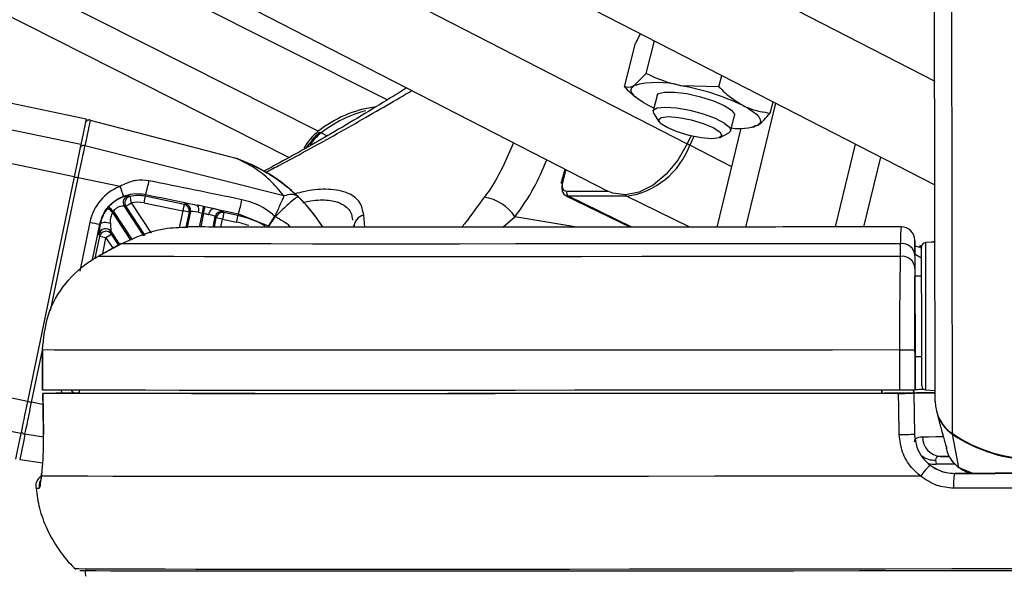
# Model space of a CAD drawing. Header units: millimetres. Extents: x 1508 to 17407, y 390 to 16320.
# Tile 15 of 66: x 6160 to 6308, y 5708 to 5791. Entities that reach past the tile are written whole.
import ezdxf

# ---------------------------------------------------------------- set-up
doc = ezdxf.new("R2010")
doc.units = ezdxf.units.MM
doc.header["$LTSCALE"] = 2
doc.layers.add('COMPONENT_GEOMETRY', color=7, linetype='Continuous')
doc.styles.add('SLDTEXTSTYLE0', font='TXT', dxfattribs={"width": 0.75})
doc.dimstyles.new('SLDDIMSTYLE1', dxfattribs={"dimtxt": 100, "dimasz": 6.604, "dimexe": 0, "dimexo": 0.0625, "dimgap": 25, "dimtad": 0, "dimtih": 1, "dimtoh": 1, "dimdec": 0, "dimrnd": 1e-09, "dimzin": 12, "dimdsep": 46, "dimtxsty": 'SLDTEXTSTYLE0', "dimsah": 1, "dimcen": 0.09, "dimadec": 0, "dimazin": 3, "dimtfac": 1, "dimtdec": 0, "dimtofl": 0, "dimtmove": 0, "dimatfit": 3, "dimfxl": 1, "dimfrac": 2, "dimtolj": 1, "dimtzin": 12, "dimarcsym": 0})

# ---------------------------------------------------------------- blocks, each defined once
blk = doc.blocks.new('_D_5')
at = {"layer": 'COMPONENT_GEOMETRY', "color": 7}
for p, q in [((8881.73, 5900.55), (9410.21, 5900.55)), ((9403.86, 5900.55), (9403.86, 3831.64)), ((9203.79, 3811.33), (9173.32, 3811.33)), ((9173.32, 3811.33), (9173.32, 3652.58)), ((9603.93, 3811.33), (9634.4, 3811.33)), ((9634.4, 3811.33), (9634.4, 3652.58)), ((9173.32, 3652.58), (9203.79, 3652.58)), ((9634.4, 3652.58), (9603.93, 3652.58)), ((9403.86, 1434.05), (9403.86, 3502.96)), ((3768.31, 1434.05), (9410.21, 1434.05))]:
    blk.add_line(p, q, dxfattribs=at)
for points in [[(9403.86, 5900.55), (9402.84, 5893.95), (9404.88, 5893.95)], [(9403.86, 1434.05), (9404.88, 1440.65), (9402.84, 1440.65)]]:
    blk.add_solid(points, dxfattribs=at)
at = {"layer": 'COMPONENT_GEOMETRY', "color": 7, "char_height": 100, "attachment_point": 1, "style": 'SLDTEXTSTYLE0'}
for s, insert in [('7\'3.92"', (9203.79, 3781.48)), ('2233', (9256.08, 3631.87))]:
    blk.add_mtext(s, dxfattribs=dict(at, insert=insert))

msp = doc.modelspace()

# ---------------------------------------------------------------- linework, layer by layer
at = {"color": 8, "linetype": 'Continuous', "lineweight": 25}
for p, q in [((6160.66, 5729.38), (5336.56, 5900.55)), ((6161.66, 5734.2), (5360.76, 5900.55)), ((6168.65, 5767.83), (5529.66, 5900.55)), ((6169.65, 5772.66), (5553.89, 5900.55)), ((6200.8, 5770.73), (5943.61, 5900.55)), ((6205.2, 5774.66), (5955.79, 5900.55)), ((6011.77, 5900.55), (6260.41, 5772.78)), ((6067.14, 5900.55), (6297.48, 5782.18)), ((6300.13, 5729.38), (6299.94, 5869.12)), ((6206.48, 5773.95), (6205.63, 5774.42)), ((6267.12, 5769.32), (6260.81, 5772.57)), ((6242.24, 5768.92), (6241.74, 5767.01)), ((6165.12, 5747.75), (6169.26, 5767.7)), ((6242.4, 5765.69), (6248.52, 5765.69)), ((6180.21, 5759.4), (6177.23, 5763.94)), ((6202.21, 5764.86), (6201.94, 5765.07)), ((6252.16, 5760.3), (6242.66, 5764.92)), ((6260.82, 5760.31), (6251.34, 5764.92)), ((6177.15, 5758.34), (6174.42, 5762.51)), ((6174.54, 5762.65), (6177.33, 5758.4)), ((6176.39, 5763.39), (6179.23, 5759.06)), ((6184.91, 5762.73), (6184.39, 5760.21)), ((6185.42, 5760.28), (6185.89, 5762.53)), ((6187.42, 5760.33), (6187.85, 5762.41)), ((6188.03, 5762.38), (6187.61, 5760.33)), ((6170.99, 5761.04), (6169.48, 5753.73)), ((6189.88, 5761.7), (6189.59, 5760.32)), ((6190.61, 5760.32), (6190.86, 5761.49)), ((6212.15, 5760.3), (6211.99, 5762.08)), ((6232.82, 5760.3), (6234.64, 5761.85)), ((6243.89, 5760.3), (6234.64, 5761.85)), ((6171.37, 5755.43), (6172.48, 5760.73)), ((6172.43, 5758.89), (6171.76, 5755.66)), ((6172.92, 5756.32), (6173.41, 5758.69)), ((6173.41, 5758.69), (6174.42, 5757.14)), ((6175.3, 5757.63), (6174.24, 5759.24)), ((6297.55, 5758.21), (6297.05, 5758.03)), ((6295.53, 5757.48), (6295.08, 5757.32)), ((6162.28, 5734.07), (6163.9, 5741.86)), ((6168.44, 5735.68), (6168.55, 5735.42)), ((6163.97, 5733.72), (6162.28, 5734.07)), ((6164.05, 5728.83), (6161.28, 5729.28)), ((6300.47, 5724.82), (6297.69, 5724.82)), ((6301.07, 5724.33), (6303.31, 5723.43)), ((6301.73, 5724), (6301.07, 5724.33))]:
    msp.add_line(p, q, dxfattribs=at)
at = {"color": 7, "linetype": 'Continuous', "lineweight": 25}
for p, q in [((6170.44, 5776.49), (5573.15, 5900.55)), ((6215.5, 5779.34), (5975.37, 5900.55)), ((5986.1, 5900.55), (6248.56, 5765.68)), ((6036.9, 5900.55), (6297.5, 5766.63)), ((6297.55, 5734.2), (6297.34, 5884.84)), ((6253.43, 5789.28), (6252.7, 5787.85)), ((6251.02, 5781.33), (6252.7, 5787.85)), ((6254.26, 5783.3), (6255.52, 5788.21)), ((6254.26, 5783.3), (6252.43, 5781.47)), ((6265.17, 5781.33), (6265.6, 5783.02)), ((6252.16, 5780.24), (6252.72, 5779.75)), ((6265.17, 5781.33), (6259.5, 5781.47)), ((6255.91, 5780.01), (6255.32, 5777.73)), ((6269.18, 5760.32), (6273.69, 5778.87)), ((6272.84, 5777.38), (6273.28, 5779.08)), ((6255.42, 5778.14), (6254.65, 5778.51)), ((6255.41, 5777.34), (6256.2, 5776.09)), ((6171.05, 5776.33), (6192.83, 5770.61)), ((6266.94, 5774.75), (6267.53, 5777.02)), ((6264.93, 5760.31), (6268.53, 5775.1)), ((6265.38, 5773.73), (6266.67, 5774.44)), ((6270.2, 5775.26), (6270.51, 5775.33)), ((6270.48, 5775.5), (6271.01, 5775.56)), ((6260.97, 5773.92), (6260.41, 5772.78)), ((6261.44, 5773.85), (6260.81, 5772.57)), ((6282.61, 5760.33), (6285.63, 5772.73)), ((6200.05, 5764.97), (6170.26, 5772.5)), ((6286.86, 5760.33), (6289.4, 5770.79)), ((6242.09, 5769), (6241.56, 5766.95)), ((6168.65, 5767.83), (6161.66, 5734.2)), ((6175.52, 5766.41), (6169.26, 5767.7)), ((6179.07, 5763.94), (6184.91, 5762.73)), ((6179.33, 5765.21), (6179.27, 5764.92)), ((6185.11, 5763.71), (6179.27, 5764.92)), ((6185.29, 5763.82), (6185.11, 5763.71)), ((6242.24, 5765.01), (6251.93, 5760.3)), ((6251.34, 5764.92), (6242.66, 5764.92)), ((6179.09, 5759.01), (6176.15, 5763.48)), ((6176.15, 5763.48), (6176.39, 5763.39)), ((6186.06, 5762.64), (6185.58, 5760.29)), ((6185.89, 5762.53), (6186.06, 5762.64)), ((6188.05, 5763.38), (6187.11, 5763.57)), ((6187.25, 5762.52), (6187.85, 5762.41)), ((6189.47, 5763.07), (6193.23, 5762.28)), ((6191.06, 5762.47), (6190.94, 5762.64)), ((6193.17, 5762.03), (6191.06, 5762.47)), ((6189.44, 5760.32), (6189.76, 5761.87)), ((6189.76, 5761.87), (6189.88, 5761.7)), ((6190.86, 5761.49), (6192.97, 5761.06)), ((6193.23, 5762.28), (6193.17, 5762.03)), ((6193.23, 5762.28), (6197.71, 5760.48)), ((6198.75, 5761.87), (6198.74, 5761.88)), ((6198.75, 5761.87), (6198.75, 5761.87)), ((6172.48, 5760.73), (6172.55, 5760.72)), ((6174.17, 5759.61), (6175.43, 5757.7)), ((6174.24, 5759.24), (6174.17, 5759.61)), ((6210.48, 5760.66), (6210.55, 5760.33)), ((6172.36, 5759.27), (6172.43, 5758.89)), ((6294.52, 5756.55), (6294.52, 5758.13)), ((6297.52, 5758.05), (6296.08, 5757.98)), ((6297.55, 5758.22), (6296.95, 5758.02)), ((6175.67, 5757.83), (6172.21, 5755.93)), ((6172.21, 5755.92), (6175.67, 5757.82)), ((6175.67, 5757.82), (6175.67, 5757.83)), ((6292.38, 5755.92), (6292.38, 5757.82)), ((6294.52, 5756.55), (6294.52, 5752.94)), ((6295.31, 5757.25), (6294.57, 5757.47)), ((6295.55, 5757.55), (6295.2, 5757.43)), ((6172.21, 5755.92), (6172.21, 5755.93)), ((6294.52, 5756.08), (6294.52, 5754.18)), ((6295.52, 5752.95), (6294.52, 5752.94)), ((6294.52, 5752.94), (6294.52, 5752.94)), ((6294.55, 5735.94), (6294.53, 5747.04)), ((6163.9, 5741.91), (6163.9, 5735.91)), ((6163.91, 5741.91), (6163.9, 5741.91)), ((6163.92, 5735.91), (6163.91, 5741.91)), ((6292.28, 5735.91), (6292.27, 5741.91)), ((6294.54, 5741.92), (6294.55, 5735.92)), ((6294.54, 5740.94), (6295.54, 5740.95)), ((6294.54, 5740.94), (6294.55, 5735.95)), ((6294.54, 5740.94), (6294.55, 5735.96)), ((6163.9, 5735.91), (6163.92, 5735.91)), ((6169.38, 5735.92), (6169.39, 5735.41)), ((6289.55, 5735.92), (6289.55, 5735.42)), ((6289.55, 5735.42), (6289.55, 5735.91)), ((6294.33, 5735.92), (6294.34, 5735.44)), ((6294.34, 5735.45), (6294.33, 5735.92)), ((6294.55, 5735.96), (6294.55, 5735.95)), ((6294.55, 5735.94), (6294.55, 5735.92)), ((6296.11, 5735.92), (6297.55, 5735.84)), ((6163.94, 5735.41), (6164.04, 5729.24)), ((6163.95, 5735.41), (6163.96, 5735.41)), ((6169.39, 5735.42), (6165.93, 5735.42)), ((6168.1, 5735.42), (6169.39, 5735.42)), ((6294.34, 5735.44), (6289.96, 5735.43)), ((6289.96, 5735.42), (6289.96, 5735.43)), ((6289.96, 5735.43), (6289.96, 5735.42)), ((6294.34, 5735.45), (6294.34, 5735.46)), ((6294.34, 5735.46), (6294.45, 5729.31)), ((6294.34, 5735.44), (6294.34, 5735.42)), ((6294.34, 5735.42), (6294.45, 5729.31)), ((6297.78, 5732.6), (6298.22, 5730.94)), ((6164.05, 5729.24), (6164.04, 5729.24)), ((6294.45, 5729.31), (6294.45, 5729.32)), ((6301.07, 5724.33), (6300.15, 5729.28)), ((6299.13, 5727.63), (6299.15, 5727.56)), ((6299.21, 5727.23), (6299.31, 5726.86)), ((6163.94, 5724.95), (6160.49, 5725.48)), ((6298.37, 5725.97), (6299.69, 5725.98)), ((6297.62, 5725.41), (6297.69, 5724.82)), ((6301.29, 5724.22), (6301.7, 5723.92)), ((6163.77, 5723.02), (6163.77, 5723.34)), ((6300.46, 5723.43), (6300.46, 5723.43))]:
    msp.add_line(p, q, dxfattribs=at)
at = {"color": 7, "linetype": 'Continuous', "lineweight": 25, "flags": 128}
for points in [[(6254.65, 5778.51), (6253.84, 5778.96), (6253.17, 5779.4), (6252.64, 5779.82), (6252.27, 5780.22), (6252.06, 5780.59), (6252.02, 5780.93), (6252.14, 5781.22), (6252.43, 5781.47)], [(6255.91, 5780.01), (6256.14, 5780.29), (6257.05, 5780.53), (6258.53, 5780.53), (6260.38, 5780.29), (6262.4, 5779.83), (6264.34, 5779.22), (6265.96, 5778.51), (6267.07, 5777.81), (6267.53, 5777.2), (6267.53, 5777.02)], [(6255.41, 5777.34), (6255.35, 5777.81), (6255.93, 5778.16), (6257.14, 5778.29)], [(6257.14, 5778.29), (6258.84, 5778.16), (6260.8, 5777.81), (6262.81, 5777.26), (6264.62, 5776.6), (6266, 5775.88), (6266.8, 5775.21), (6266.91, 5774.67), (6266.67, 5774.44)], [(6268.79, 5778.51), (6269.59, 5778.07), (6270.27, 5777.63), (6270.79, 5777.21), (6271.16, 5776.81), (6271.37, 5776.44), (6271.42, 5776.1), (6271.29, 5775.8), (6271.01, 5775.56)], [(6170.44, 5776.49), (6170.44, 5776.49), (6170.39, 5776.24), (6170.24, 5775.51), (6169.99, 5774.3), (6169.65, 5772.66)], [(6171.05, 5776.33), (6171.04, 5776.27), (6171, 5776.08), (6170.94, 5775.77), (6170.85, 5775.35), (6170.74, 5774.8), (6170.6, 5774.14), (6170.44, 5773.38), (6170.26, 5772.5)], [(6257.61, 5776.87), (6259.18, 5776.74), (6261.01, 5776.38), (6262.82, 5775.84), (6264.32, 5775.2), (6265.3, 5774.56), (6265.61, 5774.02), (6265.19, 5773.65), (6264.11, 5773.53), (6262.54, 5773.65), (6260.72, 5774.02), (6258.91, 5774.56), (6257.41, 5775.2), (6256.43, 5775.84), (6256.12, 5776.38), (6256.54, 5776.74), (6257.61, 5776.87)], [(6169.65, 5772.66), (6169.56, 5772.22), (6169.45, 5771.72), (6169.34, 5771.16), (6169.21, 5770.55), (6169.08, 5769.91), (6168.94, 5769.23), (6168.79, 5768.54), (6168.65, 5767.83)], [(6260.41, 5772.78), (6259.03, 5770.34), (6257.3, 5768.24), (6255.32, 5766.6), (6253.24, 5765.54), (6251.18, 5765.13), (6249.27, 5765.38), (6248.56, 5765.68)], [(6169.26, 5767.7), (6169.41, 5768.41), (6169.55, 5769.1), (6169.69, 5769.77), (6169.83, 5770.41), (6169.95, 5771.01), (6170.07, 5771.57), (6170.17, 5772.07), (6170.26, 5772.5)], [(6241.72, 5766.81), (6241.65, 5766.85), (6241.6, 5766.88), (6241.57, 5766.92), (6241.56, 5766.95), (6241.56, 5766.95)], [(6177.23, 5763.94), (6177.19, 5764.12), (6177.15, 5764.3), (6177.12, 5764.47), (6177.09, 5764.61), (6177.06, 5764.73), (6177.04, 5764.83), (6177.03, 5764.89), (6177.02, 5764.91)], [(6179.27, 5764.92), (6179.27, 5764.89), (6179.25, 5764.83), (6179.24, 5764.74), (6179.21, 5764.62), (6179.18, 5764.47), (6179.15, 5764.31), (6179.11, 5764.13), (6179.07, 5763.94)], [(6185.11, 5763.71), (6185.11, 5763.68), (6185.09, 5763.62), (6185.07, 5763.53), (6185.05, 5763.4), (6185.02, 5763.26), (6184.98, 5763.09), (6184.95, 5762.91), (6184.91, 5762.73)], [(6187.85, 5762.41), (6187.89, 5762.59), (6187.92, 5762.76), (6187.95, 5762.92), (6187.98, 5763.06), (6188.01, 5763.18), (6188.03, 5763.28), (6188.04, 5763.35), (6188.05, 5763.38)], [(6187.85, 5762.41), (6187.99, 5762.39), (6188.03, 5762.38)], [(6188.03, 5762.38), (6188.07, 5762.55), (6188.1, 5762.72), (6188.13, 5762.88), (6188.16, 5763.02), (6188.19, 5763.14), (6188.21, 5763.24), (6188.22, 5763.31), (6188.23, 5763.35)], [(6188.23, 5763.35), (6188.19, 5763.36), (6188.05, 5763.38)], [(6188.82, 5762.19), (6188.87, 5762.37), (6188.94, 5762.54), (6189.01, 5762.7), (6189.1, 5762.84), (6189.19, 5762.94), (6189.28, 5763.02), (6189.38, 5763.06), (6189.47, 5763.07)], [(6191.06, 5762.47), (6191.05, 5762.44), (6191.04, 5762.38), (6191.02, 5762.29), (6191, 5762.17), (6190.97, 5762.02), (6190.93, 5761.86), (6190.89, 5761.68), (6190.86, 5761.49)], [(6172.55, 5760.72), (6172.62, 5760.83), (6172.75, 5760.93), (6172.92, 5761), (6173.13, 5761.04), (6173.37, 5761.05), (6173.62, 5761.02), (6173.86, 5760.96), (6174.08, 5760.88)], [(6192.97, 5761.06), (6193.01, 5761.24), (6193.04, 5761.42), (6193.08, 5761.58), (6193.11, 5761.73), (6193.13, 5761.85), (6193.15, 5761.94), (6193.17, 5762), (6193.17, 5762.03)], [(6292.38, 5757.82), (6282.15, 5757.81), (6272.1, 5757.8), (6262.27, 5757.8), (6252.73, 5757.79), (6243.53, 5757.78), (6234.71, 5757.78), (6226.34, 5757.77), (6218.45, 5757.77), (6211.1, 5757.77), (6204.32, 5757.77), (6198.15, 5757.78), (6192.63, 5757.78), (6187.78, 5757.79), (6183.64, 5757.8), (6180.23, 5757.8), (6177.57, 5757.81), (6175.67, 5757.82)], [(6295.53, 5749.07), (6295.52, 5751.64), (6295.52, 5753.89), (6295.52, 5755.67), (6295.52, 5756.85), (6295.52, 5757.36), (6295.52, 5757.38)], [(6292.38, 5755.92), (6282.42, 5755.91), (6272.61, 5755.9), (6263, 5755.89), (6253.65, 5755.89), (6244.6, 5755.88), (6235.89, 5755.88), (6227.58, 5755.87), (6219.7, 5755.87), (6212.29, 5755.87), (6205.39, 5755.87), (6199.04, 5755.87), (6193.27, 5755.88), (6188.1, 5755.88), (6183.57, 5755.89), (6179.7, 5755.89), (6176.5, 5755.9), (6174, 5755.91), (6172.21, 5755.92)], [(6295.52, 5752.95), (6295.52, 5753.28), (6295.52, 5753.55)], [(6294.53, 5747.04), (6294.53, 5748.2), (6294.53, 5749.31), (6294.53, 5750.33), (6294.53, 5751.22), (6294.52, 5751.95), (6294.52, 5752.49), (6294.52, 5752.83), (6294.52, 5752.94)], [(6295.54, 5736.52), (6295.54, 5736.73), (6295.54, 5737.63), (6295.54, 5739.16), (6295.54, 5741.22), (6295.54, 5743.68), (6295.53, 5746.35), (6295.53, 5749.07)], [(6292.27, 5741.91), (6282.16, 5741.9), (6272.19, 5741.89), (6262.41, 5741.88), (6252.86, 5741.88), (6243.59, 5741.87), (6234.65, 5741.86), (6226.07, 5741.86), (6217.89, 5741.86), (6210.16, 5741.86), (6202.91, 5741.86), (6196.17, 5741.86), (6189.97, 5741.86), (6184.34, 5741.86), (6179.32, 5741.87), (6174.92, 5741.88), (6171.16, 5741.88), (6168.07, 5741.89), (6165.65, 5741.9), (6163.91, 5741.91)], [(6295.54, 5740.35), (6295.54, 5740.49), (6295.54, 5740.95)], [(6292.28, 5735.91), (6282.16, 5735.9), (6272.2, 5735.89), (6262.41, 5735.88), (6252.87, 5735.88), (6243.6, 5735.87), (6234.66, 5735.86), (6226.08, 5735.86), (6217.9, 5735.86), (6210.17, 5735.86), (6202.91, 5735.86), (6196.17, 5735.86), (6189.98, 5735.86), (6184.35, 5735.86), (6179.33, 5735.87), (6174.93, 5735.88), (6171.17, 5735.88), (6168.07, 5735.89), (6165.65, 5735.9), (6163.92, 5735.91)], [(6164.05, 5729.24), (6163.99, 5733.24), (6163.95, 5735.41)], [(6292.06, 5735.41), (6281.42, 5735.4), (6270.94, 5735.39), (6260.67, 5735.38), (6250.68, 5735.37), (6241, 5735.37), (6231.7, 5735.36), (6222.81, 5735.36), (6214.39, 5735.36), (6206.48, 5735.36), (6199.12, 5735.36), (6192.35, 5735.36), (6186.2, 5735.36), (6180.71, 5735.37), (6175.9, 5735.37), (6171.8, 5735.38), (6168.43, 5735.39), (6165.81, 5735.4), (6163.95, 5735.41)], [(6289.96, 5735.42), (6279.9, 5735.41), (6270.01, 5735.4), (6260.33, 5735.39), (6250.9, 5735.38), (6241.78, 5735.37), (6233, 5735.37), (6224.61, 5735.37), (6216.65, 5735.36), (6209.17, 5735.36), (6202.19, 5735.36), (6195.75, 5735.37), (6189.88, 5735.37), (6184.62, 5735.37), (6179.98, 5735.38), (6175.99, 5735.39), (6172.67, 5735.4), (6170.04, 5735.41), (6168.1, 5735.42)], [(6292.18, 5729.24), (6292.1, 5733.24), (6292.06, 5735.41)], [(6294.34, 5735.48), (6295.13, 5735.48), (6297.58, 5735.49)], [(6161.66, 5734.2), (6161.51, 5733.49), (6161.37, 5732.8), (6161.23, 5732.13), (6161.09, 5731.48), (6160.97, 5730.88), (6160.85, 5730.32), (6160.75, 5729.82), (6160.66, 5729.38)], [(6161.28, 5729.28), (6161.37, 5729.72), (6161.48, 5730.21), (6161.59, 5730.77), (6161.72, 5731.37), (6161.85, 5732.01), (6161.99, 5732.68), (6162.13, 5733.37), (6162.28, 5734.07)], [(6160.66, 5729.38), (6160.32, 5727.74), (6160.07, 5726.55), (6159.92, 5725.82), (6159.87, 5725.58)], [(6161.28, 5729.28), (6161.1, 5728.41), (6160.94, 5727.65), (6160.81, 5726.99), (6160.69, 5726.45), (6160.6, 5726.03), (6160.54, 5725.72), (6160.5, 5725.54), (6160.49, 5725.48)], [(6299.59, 5725.98), (6299.03, 5725.98), (6298.37, 5725.97)], [(6295.38, 5723.02), (6284.93, 5723.01), (6274.62, 5723), (6264.5, 5722.99), (6254.62, 5722.98), (6245.02, 5722.97), (6235.76, 5722.96), (6226.88, 5722.96), (6218.43, 5722.96), (6210.45, 5722.96), (6202.98, 5722.96), (6196.05, 5722.96), (6189.7, 5722.96), (6183.97, 5722.96), (6178.87, 5722.97), (6174.44, 5722.98), (6170.7, 5722.99), (6167.66, 5723), (6165.35, 5723.01), (6163.77, 5723.02)], [(6300.46, 5723.43), (6303.48, 5723.43), (6306.51, 5723.43), (6309.53, 5723.44), (6312.56, 5723.44), (6315.59, 5723.45), (6318.62, 5723.45), (6321.64, 5723.45), (6324.67, 5723.46)], [(6324.67, 5723.46), (6321.64, 5723.46), (6318.62, 5723.45), (6315.59, 5723.45), (6312.56, 5723.44), (6309.53, 5723.44), (6306.51, 5723.44), (6303.48, 5723.43), (6300.46, 5723.43)], [(6324.83, 5721.24), (6321.77, 5721.24), (6318.7, 5721.23), (6315.64, 5721.23), (6312.57, 5721.22), (6309.5, 5721.22), (6306.43, 5721.21), (6303.36, 5721.21), (6300.3, 5721.21)], [(6310.07, 5709.13), (6300.05, 5709.12), (6290.09, 5709.11), (6280.23, 5709.1), (6270.54, 5709.09), (6261.05, 5709.08), (6251.81, 5709.07), (6242.86, 5709.06), (6234.26, 5709.06), (6226.04, 5709.06), (6218.24, 5709.05), (6210.89, 5709.05), (6204.05, 5709.05), (6197.73, 5709.06), (6191.97, 5709.06), (6186.8, 5709.06), (6182.25, 5709.07), (6178.33, 5709.08), (6175.06, 5709.09), (6172.46, 5709.1), (6170.54, 5709.11), (6169.32, 5709.12), (6168.8, 5709.13), (6168.77, 5709.13)], [(6316.37, 5708.85), (6306.27, 5708.84), (6296.2, 5708.83), (6286.21, 5708.82), (6276.36, 5708.81), (6266.68, 5708.8), (6257.23, 5708.79), (6248.06, 5708.78), (6239.21, 5708.78), (6230.73, 5708.77), (6222.65, 5708.77), (6215.02, 5708.77), (6207.88, 5708.77), (6201.26, 5708.77), (6195.2, 5708.77), (6189.71, 5708.78), (6184.84, 5708.78), (6180.61, 5708.79), (6177.04, 5708.8), (6174.14, 5708.81), (6171.93, 5708.82), (6170.42, 5708.83), (6169.61, 5708.84), (6169.48, 5708.85)]]:
    msp.add_lwpolyline(points, dxfattribs=at)
at = {"color": 8, "linetype": 'Continuous', "lineweight": 25, "flags": 128}
for points in [[(6241.56, 5766.95), (6241.58, 5766.98), (6241.61, 5766.99), (6241.67, 5767.01), (6241.74, 5767.01)], [(6296.08, 5757.98), (6296.08, 5757.96), (6296.09, 5757.42), (6296.09, 5756.17), (6296.09, 5754.29), (6296.09, 5751.91), (6296.1, 5749.19)], [(6295.31, 5757.24), (6295.5, 5757.18), (6295.52, 5757.17)], [(6296.1, 5749.19), (6296.1, 5746.32), (6296.1, 5743.49), (6296.11, 5740.9), (6296.11, 5738.72), (6296.11, 5737.1), (6296.11, 5736.15), (6296.11, 5735.92)], [(6295.66, 5728.92), (6296.55, 5728.92), (6297.65, 5728.93), (6298.76, 5728.93)], [(6300.16, 5729.36), (6300.15, 5729.31), (6300.15, 5729.28)], [(6296.59, 5724.93), (6297.09, 5724.83), (6297.69, 5724.82)]]:
    msp.add_lwpolyline(points, dxfattribs=at)
at = {"color": 7, "linetype": 'Continuous', "lineweight": 25}
for centre, radius, start, end in [((6255.96, 5768.89), 13.07, 74.3063, 105.6937), ((6253.48, 5746.51), 35.47, 64.4415, 80.2408), ((6215.95, 5761.27), 17.17, 97.8874, 128.774), ((6217, 5759.87), 18.46, 104.7376, 128.0081), ((6170.9, 5775.75), 0.6, 75.266, 168.266), ((6210.18, 5768.26), 8.11, 127.887, 151.9302), ((6268.21, 5783.33), 8.26, 261.912, 289.8126), ((6170.07, 5771.97), 0.561, 70.6155, 161.678), ((6249.68, 5776.66), 11.85, 278.0341, 339.8301), ((6191.55, 5765.77), 5, 70.0648, 75.266), ((6193.94, 5887.31), 122.12, 258.0463, 258.3426), ((6168.5, 5769), 11.48, 340.7254, 351.2111), ((6166.32, 5762.4), 10.03, 14.6452, 23.5162), ((6243.04, 5765.48), 0.681, 161.8808, 235.4408), ((6176.99, 5764.03), 1, 104.9586, 212.986), ((6177.24, 5763.93), 1, 102.2984, 212.9665), ((6314.52, 5554.23), 250.65, 123.2129, 123.4413), ((6178.16, 5759.56), 5.47, 78.266, 101.9989), ((6178.16, 5759.56), 4.47, 78.266, 101.9989), ((6185.08, 5762.84), 1, 348.4475, 78.0845), ((6182.05, 5766.19), 11.84, 340.747, 351.399), ((6229.13, 5758.28), 6.56, 32.9391, 82.0309), ((6178.16, 5759.55), 5.76, 139.3855, 141.7003), ((6009.45, 5553.99), 265.89, 51.6502, 51.8652), ((5995.45, 5554.16), 274.85, 49.337, 49.545), ((6178.16, 5759.55), 4.76, 139.3855, 141.7003), ((6141.65, 5553.31), 213.84, 78.0606, 78.3283), ((6184.9, 5762.73), 1, 348.4475, 78.0845), ((6186.23, 5762.93), 1.1, 338.4276, 35.9009), ((6190.74, 5761.66), 1, 78.4464, 168.0856), ((6190.86, 5761.49), 1, 78.4464, 168.0856), ((6236.22, 6073.41), 319.11, 258.2055, 258.4773), ((6147.22, 5552.56), 213.44, 78.2036, 78.4716), ((6190.43, 5748.84), 13.47, 59.6505, 78.266), ((6212.35, 5760.32), 1.8, 101.7466, 179.7495), ((6173.34, 5759.06), 1, 33.8821, 167.6499), ((6173.41, 5758.68), 1, 33.8821, 167.6499), ((6292.52, 5758.34), 2, 0.0366, 90.299), ((6129.77, 5549.76), 213.44, 78.2036, 78.4716), ((6310.4, 5550.29), 249.4, 123.0902, 123.3194), ((6296.12, 5757.38), 0.6, 93.077, 180.077), ((6292.62, 5755.93), 1.91, 4.4305, 97.25), ((6292.62, 5754.03), 1.91, 4.4265, 97.164), ((6292.3, 6181.64), 439.72, 269.9964, 270.2922), ((6292.3, 6175.64), 439.72, 269.9964, 270.2922), ((6296.09, 5609.13), 126.84, 90.0892, 90.697), ((6296.14, 5736.52), 0.6, 180.077, 267.077), ((6297.77, 5356.19), 379.29, 90.029, 90.5187), ((6303.39, 5734.23), 5.84, 180.2646, 236.0385), ((6303.42, 5734.12), 5.84, 195.1197, 235.9386), ((6161.32, 5729.84), 0.561, 174.7892, 265.8794), ((6292.13, 5765), 35.76, 270.0836, 273.7253), ((6298.52, 5728.83), 2.86, 178.174, 266.9501), ((6312.53, 5747.7), 22.12, 235.8922, 304.2619), ((6312.51, 5747.52), 22.04, 235.8637, 270.1259), ((6301.37, 5719.19), 7.1, 129.775, 147.3861), ((6307.44, 5721.81), 7.16, 166.9415, 184.8132)]:
    msp.add_arc(centre, radius, start, end, dxfattribs=at)
at = {"color": 8, "linetype": 'Continuous', "lineweight": 25}
for centre, radius, start, end in [((6210.37, 5768.27), 7.76, 127.6036, 146.4174), ((6205.48, 5774.23), 0.242, 51.7032, 116.2409), ((6256.33, 5763.76), 9.89, 63.0435, 65.6437), ((6184.73, 5746.97), 25, 32.2941, 70.0648), ((6251.56, 5765.33), 0.467, 206.8273, 242.1705), ((6190.43, 5748.84), 12.47, 69.5275, 78.266), ((6187.91, 5858.26), 126.8, 258.0535, 258.3388), ((6297.46, 5728.54), 3.13, 232.1985, 273.0554), ((6163.34, 5727.34), 6.13, 265.8495, 270.5601), ((6165.39, 5721.43), 2.01, 154.4449, 186.2759)]:
    msp.add_arc(centre, radius, start, end, dxfattribs=at)
at = {"color": 7, "linetype": 'Continuous', "lineweight": 25}
for centre, major_axis, ratio, start_param, end_param in [((6243.13, 5766.81), (0.9, 1.79), 0.665803, 1.895436, 3.466232), ((6242.73, 5767.01), (0.64, 1.25), 0.664507, 1.899791, 3.470588), ((6178.22, 5759.54), (5.87, 4.47), 0.99993, 1.29552, 2.286185), ((6188.02, 5763.24), (2.74, -0.57), 0.051092, 1.919265, 3.088958), ((6184.73, 5746.98), (-15.94, 19.26), 0.999944, 4.590833, 4.818035), ((6184.73, 5746.96), (19.51, 15.63), 0.999943, 6.178451, 6.404553), ((6187.82, 5762.26), (1.76, -0.37), 0.080207, 1.919263, 3.088957), ((6188.2, 5763.2), (2.74, -0.57), 0.051092, 0.052085, 1.103058), ((6174.15, 5762.93), (-0.04, 3.33), 0.03363, 2.234336, 3.037504), ((6188, 5762.23), (1.76, -0.37), 0.080207, 0.052084, 1.103057), ((6173.17, 5763.13), (0.8, 3.88), 0.036816, 2.249904, 3.053072)]:
    msp.add_ellipse(centre, major_axis=major_axis, ratio=ratio, start_param=start_param, end_param=end_param, dxfattribs=at)
at = {"color": 8, "linetype": 'Continuous', "lineweight": 25}
msp.add_ellipse((6173.75, 5738), major_axis=(5.87, 4.47), ratio=0.99993, start_param=2.779209, end_param=2.847382, dxfattribs=at)
at = {"color": 7, "linetype": 'Continuous', "lineweight": 25}
for points, knots in [([(6259.5, 5781.47), (6259.37, 5781.5), (6257.53, 5781.84), (6255.83, 5782.6), (6254.26, 5783.3)], [0, 0, 0, 0, 0.070201, 1, 1, 1, 1]), ([(6218.43, 5781.16), (6217.6, 5780.64), (6214.09, 5778.44), (6207.75, 5774.64), (6201.25, 5770.92), (6197.82, 5769.09), (6197.03, 5768.66)], [0, 0, 0, 0, 0.131293, 0.555651, 0.897304, 1, 1, 1, 1]), ([(6252.43, 5781.47), (6252.39, 5781.45), (6251.84, 5781.13), (6251.42, 5781.23), (6251.02, 5781.33)], [0, 0, 0, 0, 0.0702006, 1, 1, 1, 1]), ([(6251.02, 5781.33), (6251.31, 5781.02), (6251.69, 5780.61), (6252.11, 5780.32), (6252.22, 5780.25)], [0, 0, 0, 0, 0.750551, 1, 1, 1, 1]), ([(6265.17, 5781.33), (6265.46, 5781.03), (6266.58, 5779.9), (6267.85, 5779.1), (6268.79, 5778.51)], [0, 0, 0, 0, 0.257551, 1, 1, 1, 1]), ([(6268.79, 5778.51), (6269.14, 5778.35), (6270.45, 5777.73), (6271.83, 5777.53), (6272.84, 5777.38)], [0, 0, 0, 0, 0.268634, 1, 1, 1, 1]), ([(6271.01, 5775.56), (6271.05, 5775.58), (6271.6, 5775.93), (6272.24, 5776.68), (6272.84, 5777.38)], [0, 0, 0, 0, 0.070201, 1, 1, 1, 1]), ([(6171.05, 5776.32), (6171.03, 5776.33), (6170.96, 5776.36), (6170.89, 5776.35), (6170.84, 5776.34)], [0, 0, 0, 0, 0.3464283, 1, 1, 1, 1]), ([(6205.38, 5774.45), (6205.13, 5774.25), (6204.59, 5773.82), (6204.17, 5773.22), (6203.94, 5772.9)], [0, 0, 0, 0, 0.465582, 1, 1, 1, 1]), ([(6203.94, 5772.9), (6203.77, 5772.72), (6203.57, 5772.52), (6203.45, 5772.26), (6203.44, 5772.22)], [0, 0, 0, 0, 0.8809506, 1, 1, 1, 1]), ([(6200.05, 5764.97), (6199.37, 5765.79), (6197.97, 5767.44), (6195.61, 5769.26), (6193.68, 5770.26), (6192.88, 5770.58), (6192.84, 5770.6), (6192.83, 5770.61)], [0, 0, 0, 0, 0.290534, 0.587114, 0.890416, 0.958459, 1, 1, 1, 1]), ([(6193.26, 5770.47), (6193.28, 5770.46), (6193.34, 5770.44), (6194.46, 5770.02), (6196.7, 5768.97), (6199.71, 5767.11), (6201.42, 5765.56), (6202.21, 5764.84)], [0, 0, 0, 0, 0.034616, 0.096556, 0.409911, 0.726273, 1, 1, 1, 1]), ([(6179.84, 5767.24), (6179.21, 5767.31), (6178.38, 5767.39), (6176.91, 5767.1), (6176.12, 5766.71), (6175.52, 5766.41)], [0, 0, 0, 0, 0.417867, 0.554004, 1, 1, 1, 1]), ([(6193.75, 5764.41), (6191.4, 5764.89), (6186.77, 5765.83), (6182.13, 5766.78), (6179.84, 5767.24)], [0, 0, 0, 0, 0.506743, 1, 1, 1, 1]), ([(6176.02, 5764.94), (6176.49, 5765.09), (6177.57, 5765.43), (6178.69, 5765.29), (6179.33, 5765.21)], [0, 0, 0, 0, 0.429774, 1, 1, 1, 1]), ([(6172.48, 5760.73), (6172.63, 5761.25), (6172.97, 5762.4), (6174.13, 5763.87), (6175.29, 5764.64), (6175.95, 5764.91), (6176.02, 5764.94)], [0, 0, 0, 0, 0.2827575, 0.6219712, 0.9615557, 1, 1, 1, 1]), ([(6176.74, 5765), (6176.68, 5765), (6176.62, 5765), (6176.32, 5764.94), (6175.87, 5764.81), (6175.06, 5764.42), (6174.32, 5763.88), (6173.93, 5763.46), (6173.79, 5763.3)], [0, 0, 0, 0, 0.176851, 0.200728, 0.411181, 0.640898, 0.865876, 1, 1, 1, 1]), ([(6177.02, 5764.91), (6176.95, 5764.93), (6176.86, 5764.96), (6176.76, 5764.99), (6176.74, 5765)], [0, 0, 0, 0, 0.698757, 1, 1, 1, 1]), ([(6179.33, 5765.21), (6181.83, 5764.68), (6184.42, 5764.14), (6187.01, 5763.59), (6187.11, 5763.57)], [0, 0, 0, 0, 0.961066, 1, 1, 1, 1]), ([(6198.66, 5761.93), (6198.55, 5762.03), (6197.57, 5762.88), (6195.94, 5763.86), (6194.29, 5764.28), (6193.75, 5764.41)], [0, 0, 0, 0, 0.082284, 0.700826, 1, 1, 1, 1]), ([(6200.05, 5764.97), (6199.97, 5764.76), (6199.8, 5764.35), (6199.43, 5763.54), (6199.04, 5762.72), (6198.78, 5762.18), (6198.66, 5761.93)], [0, 0, 0, 0, 0.261822, 0.541742, 0.790389, 1, 1, 1, 1]), ([(6202.21, 5764.84), (6202.12, 5764.82), (6201.95, 5764.79), (6201.2, 5764.18), (6200.42, 5763.49), (6199.66, 5762.77), (6199.09, 5762.2), (6198.75, 5761.87)], [0, 0, 0, 0, 0.260766, 0.521342, 0.669711, 0.806506, 1, 1, 1, 1]), ([(6202.21, 5764.84), (6202.06, 5764.94), (6201.79, 5765.14), (6201.08, 5765.25), (6200.45, 5765.07), (6200.05, 5764.97)], [0, 0, 0, 0, 0.297002, 0.564348, 1, 1, 1, 1]), ([(6202.21, 5764.86), (6202.2, 5764.86), (6202.19, 5764.87), (6202.17, 5764.89), (6202.17, 5764.9)], [0, 0, 0, 0, 0.555811, 1, 1, 1, 1]), ([(6173.64, 5763.12), (6173.41, 5762.79), (6172.91, 5762.07), (6172.65, 5761.22), (6172.56, 5760.76), (6172.55, 5760.72)], [0, 0, 0, 0, 0.433581, 0.948025, 1, 1, 1, 1]), ([(6174.08, 5760.88), (6174.08, 5760.91), (6174.07, 5761.22), (6174.1, 5761.78), (6174.33, 5762.29), (6174.42, 5762.51)], [0, 0, 0, 0, 0.0566597, 0.5921444, 1, 1, 1, 1]), ([(6174.54, 5762.65), (6174.61, 5762.75), (6174.78, 5762.99), (6175.02, 5763.18), (6175.32, 5763.36), (6175.65, 5763.48), (6176.02, 5763.51), (6176.11, 5763.49), (6176.15, 5763.48)], [0, 0, 0, 0, 0.126105, 0.309471, 0.335328, 0.559761, 0.7806, 1, 1, 1, 1]), ([(6188.03, 5762.38), (6188.23, 5762.33), (6188.51, 5762.27), (6188.75, 5762.21), (6188.82, 5762.19)], [0, 0, 0, 0, 0.718824, 1, 1, 1, 1]), ([(6189.47, 5763.07), (6189.36, 5763.1), (6188.95, 5763.19), (6188.53, 5763.28), (6188.23, 5763.35)], [0, 0, 0, 0, 0.27439, 1, 1, 1, 1]), ([(6197.71, 5760.48), (6197.72, 5760.49), (6197.74, 5760.5), (6197.8, 5760.6), (6197.9, 5760.74), (6198.02, 5760.92), (6198.16, 5761.14), (6198.32, 5761.39), (6198.49, 5761.66), (6198.61, 5761.84), (6198.66, 5761.93)], [0, 0, 0, 0, 0.1249979, 0.2499963, 0.3749954, 0.4999951, 0.6249954, 0.7499963, 0.8749979, 1, 1, 1, 1]), ([(6197.74, 5760.46), (6197.75, 5760.47), (6197.77, 5760.48), (6197.85, 5760.57), (6197.95, 5760.7), (6198.08, 5760.88), (6198.23, 5761.09), (6198.39, 5761.34), (6198.57, 5761.6), (6198.68, 5761.78), (6198.74, 5761.88)], [0, 0, 0, 0, 0.124828, 0.250025, 0.374561, 0.499788, 0.624527, 0.749447, 0.874639, 1, 1, 1, 1]), ([(6197.74, 5760.46), (6197.75, 5760.47), (6197.78, 5760.48), (6197.88, 5760.59), (6198.08, 5760.86), (6198.34, 5761.25), (6198.57, 5761.6), (6198.69, 5761.78), (6198.75, 5761.87)], [0, 0, 0, 0, 0.125404, 0.251009, 0.500013, 0.749024, 0.87463, 1, 1, 1, 1]), ([(6197.75, 5760.45), (6197.76, 5760.46), (6197.78, 5760.47), (6197.86, 5760.56), (6197.96, 5760.69), (6198.09, 5760.87), (6198.24, 5761.09), (6198.41, 5761.33), (6198.58, 5761.6), (6198.69, 5761.78), (6198.75, 5761.87)], [0, 0, 0, 0, 0.125001, 0.250002, 0.375002, 0.500002, 0.625002, 0.750002, 0.875001, 1, 1, 1, 1]), ([(6198.74, 5761.88), (6198.71, 5761.89), (6198.69, 5761.91), (6198.66, 5761.93), (6198.66, 5761.93)], [0, 0, 0, 0, 0.998679, 1, 1, 1, 1]), ([(6175.67, 5757.82), (6177.78, 5758.77), (6181, 5760.2), (6184.48, 5760.27), (6185.68, 5760.3)], [0, 0, 0, 0, 0.657421, 1, 1, 1, 1]), ([(6292.51, 5760.34), (6291.7, 5760.34), (6287.92, 5760.34), (6281.24, 5760.33), (6272.57, 5760.32), (6264.1, 5760.31), (6255.87, 5760.31), (6247.92, 5760.3), (6240.28, 5760.3), (6233, 5760.3), (6226.11, 5760.29), (6219.64, 5760.29), (6213.63, 5760.29), (6208.11, 5760.3), (6203.11, 5760.3), (6198.64, 5760.3), (6194.74, 5760.31), (6191.41, 5760.32), (6188.71, 5760.32), (6186.76, 5760.33), (6185.99, 5760.34), (6185.68, 5760.34)], [0, 0, 0, 0, 0.015224, 0.070933, 0.126649, 0.182365, 0.238079, 0.293792, 0.349503, 0.405212, 0.460918, 0.516619, 0.572314, 0.628001, 0.683675, 0.739329, 0.794954, 0.850524, 0.905995, 0.96125, 1, 1, 1, 1]), ([(6197.71, 5760.48), (6197.71, 5760.48), (6197.72, 5760.47), (6197.73, 5760.47), (6197.74, 5760.46), (6197.74, 5760.46)], [0, 0, 0, 0, 0.278411, 0.556846, 1, 1, 1, 1]), ([(6197.74, 5760.46), (6197.74, 5760.46), (6197.74, 5760.46), (6197.74, 5760.46), (6197.75, 5760.46), (6197.75, 5760.45)], [0, 0, 0, 0, 0.229793, 0.497221, 1, 1, 1, 1]), ([(6294.52, 5758.13), (6294.52, 5758.27), (6294.52, 5758.56), (6294.52, 5756.92), (6294.52, 5756.08)], [0, 0, 0, 0, 0.485677, 1, 1, 1, 1]), ([(6163.91, 5741.91), (6164.09, 5743.7), (6164.43, 5747.27), (6167.17, 5752.03), (6170.09, 5754.7), (6171.92, 5755.76), (6172.21, 5755.92)], [0, 0, 0, 0, 0.31366, 0.627146, 0.941618, 1, 1, 1, 1]), ([(6292.27, 5741.91), (6292.27, 5743.7), (6292.27, 5747.27), (6292.3, 5752.03), (6292.35, 5754.7), (6292.38, 5755.76), (6292.38, 5755.92)], [0, 0, 0, 0, 0.31366, 0.627146, 0.941618, 1, 1, 1, 1]), ([(6294.52, 5754.18), (6294.52, 5754.03), (6294.52, 5753.11), (6294.53, 5750.77), (6294.53, 5746.61), (6294.54, 5743.48), (6294.54, 5741.92)], [0, 0, 0, 0, 0.058442, 0.373089, 0.686524, 1, 1, 1, 1]), ([(6163.97, 5735.41), (6164.04, 5735.41), (6164.17, 5735.42), (6164.63, 5735.42), (6165.23, 5735.42), (6165.69, 5735.42), (6165.93, 5735.42)], [0, 0, 0, 0, 0.246191, 0.492421, 0.738676, 1, 1, 1, 1]), ([(6292.06, 5735.41), (6292.29, 5735.41), (6292.74, 5735.41), (6293.38, 5735.42), (6293.9, 5735.42), (6294.26, 5735.42), (6294.31, 5735.42), (6294.34, 5735.42)], [0, 0, 0, 0, 0.197556, 0.39511, 0.592696, 0.790302, 1, 1, 1, 1]), ([(6298.22, 5730.94), (6298.26, 5730.81), (6298.34, 5730.52), (6298.38, 5730.37), (6298.41, 5730.28)], [0, 0, 0, 0, 0.442789, 1, 1, 1, 1]), ([(6298.41, 5730.28), (6298.54, 5729.8), (6298.81, 5728.83), (6299.08, 5727.84), (6299.23, 5727.34)], [0, 0, 0, 0, 0.4932571, 1, 1, 1, 1]), ([(6163.77, 5723.02), (6163.82, 5723.43), (6163.93, 5724.42), (6164.06, 5726.57), (6164.06, 5728.35), (6164.05, 5729.24)], [0, 0, 0, 0, 0.2603539, 0.6306901, 1, 1, 1, 1]), ([(6295.38, 5723.02), (6294.91, 5723.43), (6293.76, 5724.42), (6292.5, 5726.57), (6292.29, 5728.35), (6292.18, 5729.24)], [0, 0, 0, 0, 0.260354, 0.63069, 1, 1, 1, 1]), ([(6294.45, 5729.32), (6294.53, 5728.65), (6294.69, 5727.31), (6295.74, 5725.54), (6297.27, 5724.21), (6298.94, 5723.52), (6300.04, 5723.45), (6300.46, 5723.43)], [0, 0, 0, 0, 0.215288, 0.430555, 0.64649, 0.863795, 1, 1, 1, 1]), ([(6294.45, 5729.31), (6294.53, 5728.65), (6294.69, 5727.31), (6295.62, 5725.7), (6296.47, 5724.96), (6296.82, 5724.65)], [0, 0, 0, 0, 0.370015, 0.740315, 1, 1, 1, 1]), ([(6294.47, 5728.14), (6294.5, 5728.34), (6294.58, 5728.8), (6295.26, 5728.88), (6295.66, 5728.92)], [0, 0, 0, 0, 0.416459, 1, 1, 1, 1]), ([(6298.37, 5725.97), (6298.14, 5725.95), (6297.86, 5725.93), (6297.63, 5725.73), (6297.63, 5725.55), (6297.62, 5725.41)], [0, 0, 0, 0, 0.477795, 0.583752, 1, 1, 1, 1]), ([(6299.76, 5725.84), (6299.8, 5725.75), (6299.95, 5725.37), (6300.29, 5724.95), (6300.62, 5724.71), (6300.71, 5724.65)], [0, 0, 0, 0, 0.189749, 0.795631, 1, 1, 1, 1]), ([(6296.82, 5724.65), (6297.4, 5724.28), (6298.52, 5723.58), (6299.83, 5723.48), (6300.46, 5723.43)], [0, 0, 0, 0, 0.5194166, 1, 1, 1, 1]), ([(6163.82, 5723.14), (6163.67, 5723.02), (6163.34, 5722.78), (6163, 5722.21), (6162.84, 5721.63), (6162.92, 5721.29), (6162.94, 5721.18)], [0, 0, 0, 0, 0.253748, 0.540371, 0.852998, 1, 1, 1, 1]), ([(6163.4, 5721.21), (6163.46, 5721.28), (6163.59, 5721.45), (6163.71, 5722.48), (6163.77, 5723.02)], [0, 0, 0, 0, 0.475859, 1, 1, 1, 1]), ([(6163.77, 5723.34), (6163.76, 5723.26), (6163.71, 5722.82), (6163.66, 5722.43), (6163.6, 5722.18), (6163.61, 5722.22), (6163.61, 5722.22)], [0, 0, 0, 0, 0.124124, 0.669306, 0.973581, 1, 1, 1, 1]), ([(6300.3, 5721.21), (6299.44, 5721.28), (6297.65, 5721.45), (6296.16, 5722.48), (6295.38, 5723.02)], [0, 0, 0, 0, 0.475859, 1, 1, 1, 1]), ([(6301.71, 5723.95), (6301.85, 5723.87), (6302.22, 5723.63), (6302.62, 5723.51), (6302.87, 5723.43)], [0, 0, 0, 0, 0.382141, 1, 1, 1, 1]), ([(6162.94, 5721.17), (6163.08, 5720.18), (6163.37, 5718.12), (6164.46, 5715.18), (6165.96, 5712.48), (6167.45, 5710.45), (6168.52, 5709.43), (6168.89, 5709.09)], [0, 0, 0, 0, 0.217803, 0.454287, 0.678342, 0.890737, 1, 1, 1, 1]), ([(6170.46, 5709.07), (6170.43, 5709.03), (6170.33, 5708.89), (6170.26, 5708.58), (6170.28, 5708.26), (6170.38, 5708.1), (6170.4, 5708.06)], [0, 0, 0, 0, 0.140726, 0.478072, 0.852792, 1, 1, 1, 1])]:
    msp.add_open_spline(points, degree=3, knots=knots, dxfattribs=at)
at = {"color": 8, "linetype": 'Continuous', "lineweight": 25}
for points, knots in [([(6197.3, 5768.51), (6198.03, 5768.88), (6201.32, 5770.59), (6207.55, 5774.01), (6214.14, 5777.77), (6217.96, 5780.02), (6219.21, 5780.76)], [0, 0, 0, 0, 0.0911366, 0.4133238, 0.8085187, 1, 1, 1, 1]), ([(6234.44, 5772.93), (6233.37, 5770.5), (6232.09, 5767.55), (6230.34, 5765.18), (6230.04, 5764.78)], [0, 0, 0, 0, 0.828271, 1, 1, 1, 1]), ([(6234.64, 5761.85), (6235.65, 5763.26), (6237.48, 5765.84), (6238.8, 5768.97), (6239.39, 5770.38)], [0, 0, 0, 0, 0.5502677, 1, 1, 1, 1]), ([(6211.99, 5762.08), (6211.86, 5762.81), (6211.63, 5764.15), (6209.53, 5765.64), (6206.57, 5766.1), (6203.78, 5765.83), (6202.15, 5765.41), (6201.73, 5765.3)], [0, 0, 0, 0, 0.27095, 0.499855, 0.731961, 0.929769, 1, 1, 1, 1]), ([(6202.87, 5763.95), (6202.9, 5763.96), (6203.96, 5764.28), (6205.85, 5764.48), (6207.58, 5764.26), (6209.06, 5763.65), (6210.15, 5762.77), (6210.27, 5761.75), (6210.32, 5761.34)], [0, 0, 0, 0, 0.006781, 0.248025, 0.476239, 0.530063, 0.813469, 1, 1, 1, 1]), ([(6230.04, 5764.78), (6229.01, 5763.38), (6227.74, 5761.65), (6226.86, 5760.51), (6226.68, 5760.29)], [0, 0, 0, 0, 0.806462, 1, 1, 1, 1]), ([(6201.08, 5760.3), (6201.04, 5760.34), (6200.69, 5760.69), (6199.89, 5761.21), (6199.13, 5761.65), (6198.75, 5761.87)], [0, 0, 0, 0, 0.060988, 0.528392, 1, 1, 1, 1]), ([(6292.38, 5757.82), (6292.4, 5758.77), (6292.44, 5760.18), (6292.5, 5760.26), (6292.51, 5760.29)], [0, 0, 0, 0, 0.669424, 1, 1, 1, 1]), ([(6295.52, 5755.66), (6295.5, 5755.66), (6295.39, 5755.71), (6295.17, 5755.82), (6294.9, 5755.99), (6294.68, 5756.17), (6294.54, 5756.36), (6294.53, 5756.48), (6294.52, 5756.55)], [0, 0, 0, 0, 0.024297, 0.169279, 0.373317, 0.578758, 0.788616, 1, 1, 1, 1]), ([(6168.55, 5735.41), (6168.48, 5735.5), (6168.36, 5735.64), (6168.33, 5735.82), (6168.32, 5735.89)], [0, 0, 0, 0, 0.613164, 1, 1, 1, 1]), ([(6299.23, 5727.34), (6299.25, 5727.25), (6299.29, 5727.08), (6299.25, 5727.1), (6299.22, 5727.21), (6299.22, 5727.23)], [0, 0, 0, 0, 0.439856, 0.892262, 1, 1, 1, 1]), ([(6299.31, 5726.86), (6299.31, 5726.85), (6299.37, 5726.53), (6299.67, 5725.88), (6300.24, 5725), (6300.8, 5724.55), (6301.07, 5724.33)], [0, 0, 0, 0, 0.002578, 0.316368, 0.66959, 1, 1, 1, 1])]:
    msp.add_open_spline(points, degree=3, knots=knots, dxfattribs=at)

# ---------------------------------------------------------------- dimensions: what is measured, and where the dimension line sits
at = {"layer": 'COMPONENT_GEOMETRY', "color": 7}
dim = msp.add_linear_dim(base=(9403.8607, 1434.0453), p1=(8879.1875, 5900.5549), p2=(3765.7705, 1434.0453), angle=90, dimstyle='SLDDIMSTYLE1', dxfattribs=at)
dim.commit()
dim.dimension.update_dxf_attribs({"geometry": '_D_5', "text_midpoint": (9403.8607, 3667.3001), "dimtype": 160})

doc.saveas('drawing.dxf')
